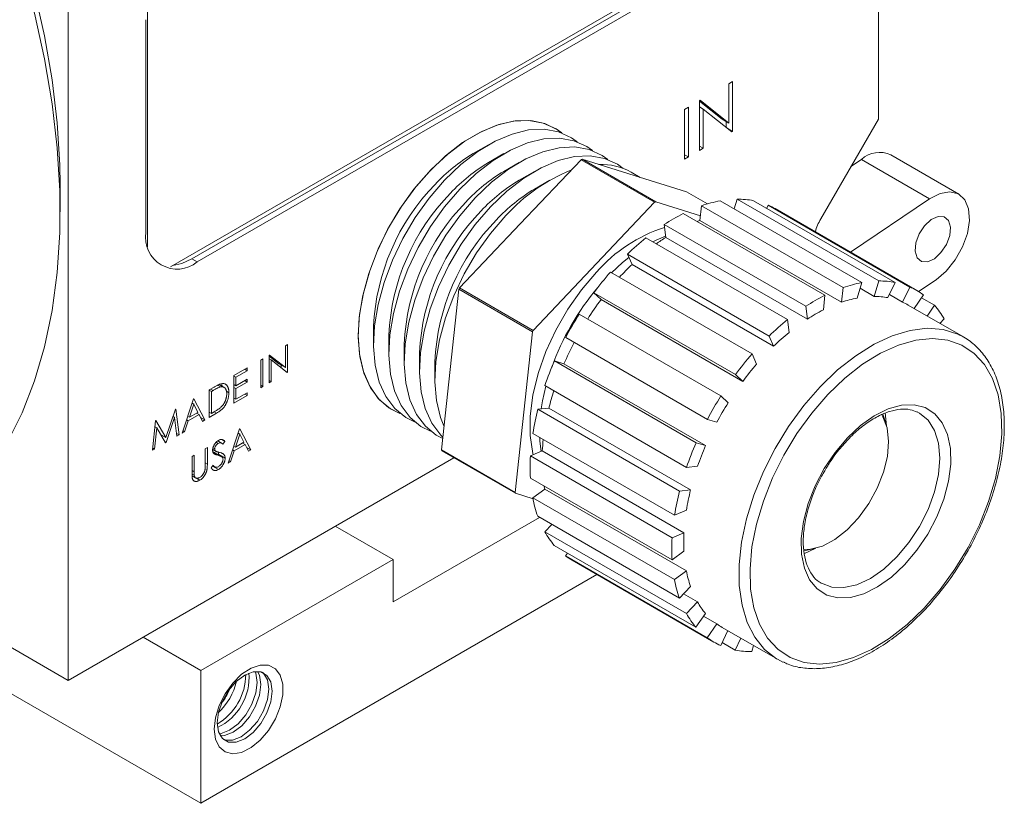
# Model space of a CAD drawing. Header units: inches. Extents: x 0.56 to 7.75, y 1.12 to 10.26.
# Tile 12 of 14: x 6 to 6.95, y 4.28 to 5.03. Entities that reach past the tile are written whole.
import ezdxf

# ---------------------------------------------------------------- set-up
doc = ezdxf.new("R2010")
doc.units = ezdxf.units.IN
doc.header["$MEASUREMENT"] = 0

msp = doc.modelspace()

# ---------------------------------------------------------------- linework, layer by layer
at = {"color": 7, "linetype": 'Continuous', "lineweight": 15}
for p, q in [((6.05121, 4.39495), (6.05121, 5.36377)), ((6.14948, 4.79217), (6.65069, 5.08152)), ((6.17, 4.79994), (6.65423, 5.07948)), ((6.1753, 4.79688), (6.65953, 5.07642)), ((6.82973, 4.9342), (6.82973, 5.064)), ((6.12757, 5.04575), (6.12757, 4.81134)), ((6.12581, 5.0296), (6.12581, 4.82546)), ((6.68965, 4.97013), (6.68593, 4.96798)), ((6.68593, 4.96798), (6.68593, 4.93033)), ((6.68965, 4.92229), (6.68965, 4.97013)), ((6.65856, 4.95218), (6.65778, 4.95173)), ((6.65778, 4.95173), (6.65778, 4.90389)), ((6.67975, 4.9339), (6.65778, 4.95144)), ((6.68593, 4.93033), (6.65856, 4.95218)), ((6.64716, 4.9456), (6.64344, 4.94345)), ((6.64344, 4.94345), (6.64344, 4.89561)), ((6.64716, 4.89775), (6.64716, 4.9456)), ((6.65778, 4.94575), (6.6615, 4.9436)), ((6.6615, 4.9436), (6.68881, 4.9218)), ((6.6615, 4.90603), (6.6615, 4.9436)), ((6.67975, 4.9339), (6.68593, 4.93033)), ((6.68347, 4.92606), (6.68347, 4.93175)), ((6.82973, 4.9342), (6.77433, 4.83824)), ((6.68439, 4.92532), (6.68965, 4.92229)), ((6.68881, 4.9218), (6.68965, 4.92229)), ((6.45514, 4.90941), (6.44042, 4.90091)), ((6.65778, 4.90818), (6.6615, 4.90603)), ((6.65778, 4.90389), (6.6615, 4.90603)), ((6.46987, 4.90091), (6.45514, 4.89241)), ((6.48459, 4.89241), (6.46987, 4.88391)), ((6.48561, 4.83347), (6.54401, 4.89505)), ((6.54401, 4.89505), (6.61472, 4.85423)), ((6.61575, 4.85466), (6.54504, 4.89548)), ((6.54504, 4.89548), (6.59514, 4.87993)), ((6.64344, 4.8999), (6.64716, 4.89775)), ((6.64344, 4.89561), (6.64716, 4.89775)), ((6.81356, 4.89539), (6.80332, 4.88844)), ((6.87897, 4.85763), (6.81356, 4.89539)), ((6.90705, 4.86204), (6.84164, 4.8998)), ((6.49932, 4.88391), (6.48459, 4.87541)), ((6.60083, 4.87816), (6.59218, 4.88316)), ((6.51404, 4.87541), (6.49932, 4.86691)), ((6.59514, 4.87993), (6.64523, 4.86438)), ((6.04345, 4.84506), (6.04345, 4.87057)), ((6.64523, 4.86438), (6.66548, 4.85269)), ((6.61472, 4.85423), (6.49792, 4.73107)), ((6.6588, 4.8413), (6.61575, 4.85466)), ((6.81371, 4.77702), (6.67759, 4.8556)), ((6.69111, 4.84779), (6.69392, 4.8572)), ((6.69392, 4.8572), (6.83003, 4.77862)), ((6.84596, 4.77717), (6.70984, 4.85575)), ((6.87897, 4.85763), (6.80307, 4.80616)), ((6.65831, 4.83681), (6.65983, 4.85086)), ((6.65983, 4.85086), (6.79594, 4.77228)), ((6.72244, 4.84847), (6.72385, 4.8514)), ((6.72385, 4.8514), (6.85997, 4.77282)), ((6.86659, 4.76949), (6.73047, 4.84807)), ((6.77842, 4.76485), (6.6423, 4.84343)), ((6.65831, 4.83681), (6.79443, 4.75823)), ((6.42721, 4.77189), (6.48561, 4.83347)), ((6.62391, 4.83283), (6.76002, 4.75425)), ((6.6254, 4.8205), (6.62391, 4.83283)), ((6.7425, 4.74148), (6.60638, 4.82006)), ((6.6254, 4.8205), (6.76152, 4.74192)), ((6.17, 4.79994), (6.1753, 4.79688)), ((6.5886, 4.80432), (6.72472, 4.72574)), ((6.593, 4.79457), (6.5886, 4.80432)), ((6.593, 4.79457), (6.72912, 4.71599)), ((6.70838, 4.70852), (6.57227, 4.7871)), ((6.82562, 4.76379), (6.83003, 4.77862)), ((6.86832, 4.76845), (6.88513, 4.77985)), ((6.41827, 4.69344), (6.42657, 4.77058)), ((6.42657, 4.77058), (6.49729, 4.72975)), ((6.49792, 4.73107), (6.42721, 4.77189)), ((6.79443, 4.75823), (6.79594, 4.77228)), ((6.81371, 4.77702), (6.80929, 4.76219)), ((6.81209, 4.77159), (6.82562, 4.76379)), ((6.84596, 4.77717), (6.83894, 4.76258)), ((6.85295, 4.75823), (6.85997, 4.77282)), ((6.55633, 4.76729), (6.69245, 4.68871)), ((6.56333, 4.76078), (6.55633, 4.76729)), ((6.56333, 4.76078), (6.69945, 4.6822)), ((6.77842, 4.76485), (6.77691, 4.75079)), ((6.84034, 4.7655), (6.85295, 4.75823)), ((6.87297, 4.76529), (6.86402, 4.75221)), ((6.8711, 4.76257), (6.88371, 4.75529)), ((6.76152, 4.74192), (6.76002, 4.75425)), ((6.9115, 4.7248), (6.85847, 4.75541)), ((6.87663, 4.74493), (6.88371, 4.75529)), ((6.67841, 4.6682), (6.54229, 4.74678)), ((6.7425, 4.74148), (6.74399, 4.72916)), ((6.8929, 4.74218), (6.88882, 4.73789)), ((6.34467, 4.73506), (6.34467, 4.71806)), ((6.3594, 4.72656), (6.3594, 4.70956)), ((6.49729, 4.72975), (6.48068, 4.57549)), ((6.52927, 4.72426), (6.66539, 4.64568)), ((6.72912, 4.71599), (6.72472, 4.72574)), ((6.90743, 4.72694), (6.9115, 4.7248)), ((6.26198, 4.71746), (6.25991, 4.71627)), ((6.25991, 4.71627), (6.25991, 4.69535)), ((6.26198, 4.69088), (6.26198, 4.71746)), ((6.37413, 4.71806), (6.37413, 4.70106)), ((6.23837, 4.70383), (6.23631, 4.70264)), ((6.23631, 4.70264), (6.23631, 4.67606)), ((6.23837, 4.67725), (6.23837, 4.70383)), ((6.24471, 4.70749), (6.24427, 4.70724)), ((6.24427, 4.70724), (6.24427, 4.68066)), ((6.25373, 4.69892), (6.24427, 4.70647)), ((6.24427, 4.70392), (6.24634, 4.70273)), ((6.25991, 4.69535), (6.24471, 4.70749)), ((6.24634, 4.70273), (6.26151, 4.69061)), ((6.24634, 4.68185), (6.24634, 4.70273)), ((6.38885, 4.70956), (6.38885, 4.69255)), ((6.70838, 4.70852), (6.71278, 4.69877)), ((6.22332, 4.69515), (6.21034, 4.68765)), ((6.22096, 4.69378), (6.22332, 4.69242)), ((6.22332, 4.69242), (6.22332, 4.69515)), ((6.25373, 4.69892), (6.25991, 4.69535)), ((6.25579, 4.69518), (6.25579, 4.69773)), ((6.40358, 4.70106), (6.40358, 4.68405)), ((6.40997, 4.61631), (6.41827, 4.69344)), ((6.65462, 4.62327), (6.5185, 4.70185)), ((6.5185, 4.70185), (6.52763, 4.69902)), ((6.52763, 4.69902), (6.66375, 4.62044)), ((6.21034, 4.68765), (6.21034, 4.66107)), ((6.21034, 4.68731), (6.2124, 4.68612)), ((6.2124, 4.68612), (6.22332, 4.69242)), ((6.2124, 4.67794), (6.2124, 4.68612)), ((6.22332, 4.68424), (6.2124, 4.67794)), ((6.22332, 4.68151), (6.22332, 4.68424)), ((6.25906, 4.69257), (6.26198, 4.69088)), ((6.26151, 4.69061), (6.26198, 4.69088)), ((6.69945, 4.6822), (6.69245, 4.68871)), ((6.19138, 4.6767), (6.18673, 4.67402)), ((6.18673, 4.67402), (6.18673, 4.64744)), ((6.18805, 4.67478), (6.19041, 4.67342)), ((6.19458, 4.67844), (6.19749, 4.67676)), ((6.2018, 4.67596), (6.19636, 4.6791)), ((6.19912, 4.67751), (6.19894, 4.67903)), ((6.21034, 4.67913), (6.2124, 4.67794)), ((6.21034, 4.6764), (6.2124, 4.67521)), ((6.2124, 4.67521), (6.22332, 4.68151)), ((6.2124, 4.66499), (6.2124, 4.67521)), ((6.22096, 4.68288), (6.22332, 4.68151)), ((6.23631, 4.67845), (6.23837, 4.67725)), ((6.23631, 4.67606), (6.23837, 4.67725)), ((6.24427, 4.68305), (6.24634, 4.68185)), ((6.24427, 4.68066), (6.24634, 4.68185)), ((6.50929, 4.67815), (6.64541, 4.59957)), ((6.17168, 4.66533), (6.16076, 4.63245)), ((6.17198, 4.6655), (6.17168, 4.66533)), ((6.1826, 4.64506), (6.17198, 4.6655)), ((6.18673, 4.67368), (6.1888, 4.67249)), ((6.19041, 4.67342), (6.1888, 4.67249)), ((6.1888, 4.67249), (6.1888, 4.65136)), ((6.20322, 4.67268), (6.20562, 4.6713)), ((6.21034, 4.66107), (6.22332, 4.66857)), ((6.21034, 4.66618), (6.2124, 4.66499)), ((6.22332, 4.67129), (6.2124, 4.66499)), ((6.22096, 4.66993), (6.22332, 4.66857)), ((6.22332, 4.66857), (6.22332, 4.67129)), ((6.67841, 4.6682), (6.68541, 4.66168)), ((6.15445, 4.65539), (6.14497, 4.62811)), ((6.15475, 4.65556), (6.15445, 4.65539)), ((6.15781, 4.63075), (6.15475, 4.65556)), ((6.1718, 4.66022), (6.16764, 4.64766)), ((6.17028, 4.66111), (6.1718, 4.66022)), ((6.17586, 4.65241), (6.1718, 4.66022)), ((6.50251, 4.65538), (6.51314, 4.65642)), ((6.63863, 4.5768), (6.50251, 4.65538)), ((6.51314, 4.65642), (6.64926, 4.57784)), ((6.14522, 4.62348), (6.15353, 4.6474)), ((6.15199, 4.64829), (6.15353, 4.6474)), ((6.15353, 4.6474), (6.15574, 4.62955)), ((6.16611, 4.64855), (6.16764, 4.64766)), ((6.16652, 4.64429), (6.17695, 4.65031)), ((6.16764, 4.64766), (6.17586, 4.65241)), ((6.17459, 4.65168), (6.17695, 4.65031)), ((6.17493, 4.65148), (6.17477, 4.65178)), ((6.17695, 4.65031), (6.18035, 4.64376)), ((6.17843, 4.64746), (6.1826, 4.64506)), ((6.18673, 4.65255), (6.1888, 4.65136)), ((6.18673, 4.64744), (6.19386, 4.65156)), ((6.1888, 4.65136), (6.19144, 4.65288)), ((6.1915, 4.65292), (6.19386, 4.65156)), ((6.67452, 4.64284), (6.66539, 4.64568)), ((6.83716, 4.64087), (6.83416, 4.65057)), ((6.8364, 4.65197), (6.83759, 4.63941)), ((6.86931, 4.65172), (6.86693, 4.65297)), ((6.13518, 4.64426), (6.13214, 4.61592)), ((6.13422, 4.61713), (6.13642, 4.63756)), ((6.13457, 4.63863), (6.13642, 4.63756)), ((6.13483, 4.63848), (6.1346, 4.63887)), ((6.13547, 4.64443), (6.13518, 4.64426)), ((6.14497, 4.62811), (6.13547, 4.64443)), ((6.13642, 4.63756), (6.14476, 4.62321)), ((6.16302, 4.63375), (6.16652, 4.64429)), ((6.16499, 4.64517), (6.16652, 4.64429)), ((6.18035, 4.64376), (6.1826, 4.64506)), ((6.21594, 4.63654), (6.20503, 4.60366)), ((6.21624, 4.63671), (6.21594, 4.63654)), ((6.22686, 4.61626), (6.21624, 4.63671)), ((6.14037, 4.63077), (6.14497, 4.62811)), ((6.15542, 4.63213), (6.15781, 4.63075)), ((6.15574, 4.62955), (6.15781, 4.63075)), ((6.16076, 4.63245), (6.16302, 4.63375)), ((6.16149, 4.63463), (6.16302, 4.63375)), ((6.21607, 4.63143), (6.2119, 4.61887)), ((6.21454, 4.63231), (6.21607, 4.63143)), ((6.22013, 4.62362), (6.21607, 4.63143)), ((6.49773, 4.63211), (6.63385, 4.55353)), ((6.13238, 4.61819), (6.13422, 4.61713)), ((6.14429, 4.62402), (6.14522, 4.62348)), ((6.14476, 4.62321), (6.14522, 4.62348)), ((6.18496, 4.61865), (6.18289, 4.61746)), ((6.18289, 4.61746), (6.18289, 4.60153)), ((6.18496, 4.6026), (6.18496, 4.61865)), ((6.1903, 4.61834), (6.19204, 4.61733)), ((6.19348, 4.62376), (6.19542, 4.62264)), ((6.19863, 4.62281), (6.19495, 4.62494)), ((6.19873, 4.62631), (6.20178, 4.62455)), ((6.19991, 4.62183), (6.20178, 4.62455)), ((6.21037, 4.61975), (6.2119, 4.61887)), ((6.21078, 4.6155), (6.22122, 4.62152)), ((6.2119, 4.61887), (6.22013, 4.62362)), ((6.21885, 4.62288), (6.22122, 4.62152)), ((6.21919, 4.62269), (6.21904, 4.62299)), ((6.22122, 4.62152), (6.22462, 4.61497)), ((6.2227, 4.61867), (6.22686, 4.61626)), ((6.65462, 4.62327), (6.66375, 4.62044)), ((6.05121, 4.39495), (6.42175, 4.60886)), ((6.13214, 4.61592), (6.13422, 4.61713)), ((6.17227, 4.61133), (6.1702, 4.61013)), ((6.1702, 4.61013), (6.1702, 4.59408)), ((6.17227, 4.5954), (6.17227, 4.61133)), ((6.19008, 4.61678), (6.19356, 4.61477)), ((6.19038, 4.61397), (6.19503, 4.61128)), ((6.19835, 4.61006), (6.19217, 4.61364)), ((6.19589, 4.61204), (6.19535, 4.61424)), ((6.19589, 4.61204), (6.20208, 4.60846)), ((6.20728, 4.60496), (6.21078, 4.6155)), ((6.20925, 4.61638), (6.21078, 4.6155)), ((6.22462, 4.61497), (6.22686, 4.61626)), ((6.48068, 4.57549), (6.40997, 4.61631)), ((6.48107, 4.57462), (6.41036, 4.61544)), ((6.49541, 4.61053), (6.50683, 4.61538)), ((6.63153, 4.53195), (6.49541, 4.61053)), ((6.50683, 4.61538), (6.64294, 4.5368)), ((6.19045, 4.60171), (6.1885, 4.59924)), ((6.18973, 4.60081), (6.1955, 4.59748)), ((6.19007, 4.60123), (6.19213, 4.60004)), ((6.20503, 4.60366), (6.20728, 4.60496)), ((6.20575, 4.60584), (6.20728, 4.60496)), ((6.65604, 4.60061), (6.64541, 4.59957)), ((6.1702, 4.59659), (6.17227, 4.5954)), ((6.17023, 4.59315), (6.17236, 4.59192)), ((6.17028, 4.59134), (6.1736, 4.58943)), ((6.17382, 4.58956), (6.17781, 4.58726)), ((6.49539, 4.58928), (6.63151, 4.5107)), ((6.49787, 4.5694), (6.48107, 4.57462)), ((6.49768, 4.57036), (6.5091, 4.57868)), ((6.6338, 4.49178), (6.49768, 4.57036)), ((6.5091, 4.57868), (6.64522, 4.5001)), ((6.63863, 4.5768), (6.64926, 4.57784)), ((6.36339, 4.47025), (6.50422, 4.55155)), ((6.50243, 4.55258), (6.63855, 4.474)), ((6.64527, 4.55837), (6.63385, 4.55353)), ((6.30789, 4.54312), (6.36339, 4.51108)), ((6.50918, 4.53761), (6.51597, 4.54476)), ((6.6453, 4.45903), (6.50918, 4.53761)), ((6.63153, 4.53195), (6.64294, 4.5368)), ((6.51836, 4.5245), (6.65448, 4.44593)), ((6.52911, 4.5145), (6.53097, 4.51722)), ((6.66523, 4.43592), (6.52911, 4.5145)), ((6.64293, 4.51902), (6.63151, 4.5107)), ((6.76975, 4.52189), (6.75826, 4.51664)), ((6.75829, 4.51926), (6.76827, 4.52153)), ((6.17866, 4.40444), (6.36339, 4.51108)), ((6.36339, 4.47025), (6.36339, 4.51108)), ((6.53549, 4.51031), (6.67161, 4.43173)), ((6.05121, 4.39495), (5.86893, 4.50017)), ((6.17866, 4.27685), (6.55927, 4.49657)), ((6.6338, 4.49178), (6.64522, 4.5001)), ((6.64919, 4.48522), (6.63855, 4.474)), ((6.6424, 4.47807), (6.65594, 4.47025)), ((5.83648, 4.47439), (6.17866, 4.27685)), ((6.6453, 4.45903), (6.65594, 4.47025)), ((6.66362, 4.45929), (6.65448, 4.44593)), ((6.66176, 4.45657), (6.67437, 4.44929)), ((6.66523, 4.43592), (6.67437, 4.44929)), ((6.6851, 4.4427), (6.67822, 4.42839)), ((6.67973, 4.4458), (6.73276, 4.41518)), ((6.12316, 4.43648), (6.17866, 4.40444)), ((6.69224, 4.42404), (6.67963, 4.43132)), ((6.69224, 4.42404), (6.69771, 4.43542)), ((6.70989, 4.42839), (6.70816, 4.4226)), ((6.73789, 4.41255), (6.73276, 4.41518)), ((6.17866, 4.40444), (6.17866, 4.27685))]:
    msp.add_line(p, q, dxfattribs=at)
at = {"color": 8, "linetype": 'Continuous', "lineweight": 15}
msp.add_line((6.18289, 4.60379), (6.18496, 4.6026), dxfattribs=at)
at = {"color": 7, "linetype": 'Continuous', "lineweight": 15, "flags": 128}
for points in [[(5.57611, 5.68012), (5.58447, 5.6752), (5.61817, 5.65364), (5.65165, 5.6294), (5.68474, 5.60261), (5.71726, 5.57341), (5.74904, 5.54195), (5.77992, 5.5084), (5.80974, 5.47293), (5.83834, 5.43573), (5.86557, 5.39699), (5.8913, 5.35691), (5.91537, 5.3157), (5.93768, 5.27358), (5.95811, 5.23076), (5.97654, 5.18747), (5.99289, 5.14394), (6.00706, 5.10038), (6.01898, 5.05704), (6.0286, 5.01413), (6.03585, 4.97188), (6.04071, 4.93051), (6.04314, 4.89023), (6.04345, 4.87057)], [(5.99281, 5.12468), (6.00701, 5.08011), (6.01895, 5.03578), (6.02858, 4.9919), (6.03584, 4.9487), (6.04071, 4.90639), (6.04314, 4.86518), (6.04314, 4.82529), (6.04071, 4.78689), (6.03584, 4.7502), (6.02858, 4.71538), (6.01895, 4.68262), (6.00701, 4.65208), (5.99281, 4.62391)], [(6.52559, 4.9208), (6.52146, 4.92385), (6.50936, 4.92984), (6.49571, 4.9327), (6.48083, 4.93239), (6.46505, 4.9289), (6.44873, 4.92231), (6.43221, 4.91278), (6.41588, 4.90051), (6.4001, 4.88578), (6.38523, 4.86892), (6.37158, 4.8503), (6.35948, 4.83034), (6.34918, 4.80949), (6.34093, 4.78821), (6.33489, 4.76698), (6.33122, 4.74627), (6.32998, 4.72654)], [(6.39825, 4.8839), (6.41394, 4.8989), (6.43022, 4.91148), (6.44673, 4.92135), (6.4631, 4.92829), (6.47896, 4.93216), (6.49397, 4.93285), (6.50777, 4.93036), (6.52008, 4.92475), (6.52557, 4.92081)], [(6.41297, 4.8754), (6.42866, 4.8904), (6.44494, 4.90298), (6.46145, 4.91285), (6.47782, 4.91979), (6.49369, 4.92366), (6.50869, 4.92435), (6.5225, 4.92186), (6.5348, 4.91625), (6.54029, 4.91231)], [(6.4277, 4.8669), (6.44339, 4.8819), (6.45967, 4.89448), (6.47618, 4.90435), (6.49255, 4.91129), (6.50841, 4.91516), (6.52342, 4.91585), (6.53722, 4.91336), (6.54953, 4.90774), (6.55502, 4.90381)], [(6.44242, 4.8584), (6.45811, 4.8734), (6.47439, 4.88598), (6.49091, 4.89585), (6.50728, 4.90279), (6.52314, 4.90665), (6.53814, 4.90735), (6.55195, 4.90486), (6.56425, 4.89924), (6.56974, 4.8953)], [(6.45715, 4.8499), (6.47284, 4.8649), (6.48912, 4.87748), (6.50563, 4.88735), (6.522, 4.89429), (6.53786, 4.89815), (6.55287, 4.89885), (6.56667, 4.89636), (6.57898, 4.89074), (6.58447, 4.8868)], [(6.37003, 4.65137), (6.36079, 4.65593), (6.35027, 4.66455), (6.34176, 4.67598), (6.33545, 4.68997), (6.33149, 4.70619), (6.32997, 4.7243), (6.33091, 4.74388), (6.33429, 4.7645), (6.34005, 4.78569), (6.34805, 4.80699), (6.35812, 4.82792), (6.37002, 4.84801), (6.3835, 4.86681), (6.39825, 4.8839)], [(6.38475, 4.64287), (6.37552, 4.64743), (6.36499, 4.65605), (6.35648, 4.66748), (6.35018, 4.68146), (6.34622, 4.69769), (6.34469, 4.7158), (6.34563, 4.73538), (6.34902, 4.756), (6.35478, 4.77719), (6.36278, 4.79849), (6.37284, 4.81942), (6.38475, 4.83951), (6.39822, 4.85831), (6.41297, 4.8754)], [(6.39948, 4.63437), (6.39024, 4.63893), (6.37972, 4.64755), (6.37121, 4.65898), (6.3649, 4.67296), (6.36094, 4.68919), (6.35942, 4.7073), (6.36036, 4.72688), (6.36375, 4.7475), (6.3695, 4.76869), (6.3775, 4.78999), (6.38757, 4.81092), (6.39947, 4.83101), (6.41295, 4.84981), (6.4277, 4.8669)], [(6.88513, 4.77985), (6.89492, 4.78815), (6.90368, 4.79893), (6.91068, 4.81132), (6.91536, 4.82431), (6.91735, 4.83685), (6.91647, 4.84792), (6.91281, 4.85663), (6.90665, 4.86226), (6.8985, 4.86437), (6.88902, 4.86279), (6.87897, 4.85763)], [(6.41113, 4.62714), (6.40497, 4.63043), (6.39445, 4.63905), (6.38594, 4.65048), (6.37963, 4.66446), (6.37567, 4.68069), (6.37414, 4.69879), (6.37508, 4.71838), (6.37847, 4.73899), (6.38423, 4.76019), (6.39223, 4.78149), (6.40229, 4.80242), (6.4142, 4.82251), (6.42767, 4.84131), (6.44242, 4.8584)], [(6.41127, 4.62845), (6.40917, 4.63055), (6.40066, 4.64198), (6.39436, 4.65596), (6.3904, 4.67219), (6.38887, 4.69029), (6.38981, 4.70987), (6.3932, 4.73049), (6.39895, 4.75169), (6.40696, 4.77299), (6.41702, 4.79392), (6.42892, 4.81401), (6.4424, 4.83281), (6.45715, 4.8499)], [(6.41225, 4.6395), (6.40908, 4.64746), (6.40512, 4.66369), (6.40359, 4.68179), (6.40453, 4.70137), (6.40792, 4.72199), (6.41368, 4.74319), (6.42168, 4.76449), (6.43175, 4.78542), (6.44365, 4.80551), (6.45712, 4.82431), (6.47187, 4.8414)], [(6.6555, 4.83581), (6.65614, 4.83604), (6.65831, 4.83681)], [(6.89904, 4.83027), (6.89718, 4.83657), (6.89301, 4.84016), (6.88718, 4.84049), (6.88056, 4.83751), (6.87417, 4.83167), (6.86898, 4.82386), (6.86578, 4.81527), (6.86505, 4.80721), (6.86692, 4.80091), (6.87108, 4.79732), (6.87692, 4.79699), (6.88353, 4.79997), (6.88992, 4.80581), (6.89511, 4.81362), (6.89832, 4.82221), (6.89904, 4.83027)], [(6.61303, 4.81622), (6.61621, 4.81782), (6.62525, 4.82174)], [(6.15163, 4.79342), (6.16034, 4.79546), (6.17, 4.79994)], [(6.57328, 4.78651), (6.58384, 4.79623), (6.58999, 4.80125)], [(6.49792, 4.6116), (6.49759, 4.61296), (6.49505, 4.63007), (6.49507, 4.64888), (6.49763, 4.66893), (6.50267, 4.68972), (6.51008, 4.71074), (6.51966, 4.73147), (6.53119, 4.75141), (6.54437, 4.77006), (6.55888, 4.78696)], [(6.32998, 4.72654), (6.33122, 4.70823), (6.33489, 4.69176), (6.34093, 4.6775), (6.34918, 4.66575), (6.35948, 4.65678), (6.37004, 4.65136)], [(6.78119, 4.66947), (6.76574, 4.65164), (6.75154, 4.63207), (6.73888, 4.61119), (6.72803, 4.5894), (6.7192, 4.56715), (6.71257, 4.5449), (6.70829, 4.5231), (6.70642, 4.50219), (6.70702, 4.4826), (6.71008, 4.46472), (6.71552, 4.44893), (6.72324, 4.43553), (6.73308, 4.42482), (6.74484, 4.41699), (6.75828, 4.41222), (6.77313, 4.4106), (6.78909, 4.41216), (6.80583, 4.41687), (6.823, 4.42463), (6.84027, 4.43529), (6.85727, 4.44864), (6.87367, 4.46439), (6.88913, 4.48222), (6.90333, 4.50179), (6.91599, 4.52267), (6.92684, 4.54446), (6.93567, 4.56671), (6.94229, 4.58896), (6.94658, 4.61076), (6.94844, 4.63167), (6.94784, 4.65126), (6.94479, 4.66914), (6.93935, 4.68493), (6.93163, 4.69832), (6.92179, 4.70904), (6.91003, 4.71687), (6.89658, 4.72164), (6.88173, 4.72326), (6.86578, 4.7217), (6.84904, 4.71699), (6.83186, 4.70923), (6.8146, 4.69856), (6.79759, 4.68522), (6.78119, 4.66947)], [(6.50582, 4.6557), (6.5071, 4.66346), (6.51027, 4.67758)], [(6.79993, 4.62793), (6.81263, 4.63979), (6.82583, 4.64917), (6.8391, 4.65575), (6.85196, 4.6593), (6.86399, 4.65971), (6.87477, 4.65696), (6.88394, 4.65114), (6.89119, 4.64246), (6.89627, 4.6312), (6.899, 4.61775), (6.89929, 4.60258), (6.89714, 4.58619), (6.89261, 4.56914), (6.88587, 4.55202), (6.87713, 4.53541), (6.86671, 4.51987), (6.85494, 4.50593), (6.84224, 4.49407), (6.82903, 4.48469), (6.81577, 4.47811), (6.80291, 4.47456), (6.79088, 4.47415), (6.7801, 4.4769), (6.77092, 4.48272), (6.76368, 4.4914), (6.7586, 4.50266), (6.75587, 4.5161), (6.75557, 4.53128), (6.75773, 4.54767), (6.76225, 4.56472), (6.769, 4.58184), (6.77773, 4.59845), (6.78816, 4.61399), (6.79993, 4.62793)], [(6.8326, 4.65068), (6.83414, 4.64812), (6.8381, 4.63739), (6.83954, 4.62452), (6.8384, 4.61013), (6.83473, 4.59489), (6.8287, 4.5795), (6.82059, 4.56469), (6.81079, 4.55114), (6.79975, 4.5395), (6.78799, 4.53031), (6.77605, 4.52399), (6.7645, 4.52085), (6.75805, 4.52055)], [(6.50562, 4.61486), (6.50452, 4.6246), (6.50432, 4.62831)], [(6.5091, 4.57868), (6.50868, 4.58094), (6.50855, 4.58168)], [(6.7738, 4.48895), (6.7749, 4.48828), (6.77495, 4.48826)], [(6.19148, 4.34804), (6.19271, 4.35908), (6.1963, 4.37072), (6.202, 4.38209), (6.20938, 4.39236), (6.21788, 4.40076), (6.22689, 4.40667), (6.23572, 4.40965), (6.24374, 4.40948), (6.25034, 4.40618), (6.25503, 4.39998), (6.25746, 4.39135), (6.25746, 4.38092), (6.25503, 4.36948), (6.25034, 4.35787), (6.24374, 4.34694), (6.23572, 4.33752), (6.22689, 4.3303), (6.21788, 4.32581), (6.20938, 4.32439), (6.202, 4.32614), (6.1963, 4.33094), (6.19271, 4.33843), (6.19148, 4.34804)], [(6.24731, 4.38469), (6.24602, 4.37448), (6.24225, 4.36377), (6.23638, 4.35361), (6.22899, 4.345), (6.2208, 4.33877), (6.2126, 4.33554), (6.20521, 4.33562), (6.19935, 4.339), (6.19558, 4.34537), (6.19428, 4.35408), (6.19558, 4.36429), (6.19935, 4.375), (6.20521, 4.38516), (6.2126, 4.39378), (6.2208, 4.40001), (6.22899, 4.40324), (6.23638, 4.40316), (6.24225, 4.39977), (6.24602, 4.39341), (6.24731, 4.38469)], [(6.19627, 4.34358), (6.19816, 4.34387), (6.20636, 4.3471), (6.21455, 4.35333), (6.22194, 4.36195), (6.22781, 4.37211), (6.23157, 4.38282), (6.23287, 4.39303), (6.23157, 4.40175), (6.23088, 4.40353)], [(6.20043, 4.33802), (6.20182, 4.33758), (6.20921, 4.33749), (6.2174, 4.34073), (6.2256, 4.34696), (6.23299, 4.35557), (6.23886, 4.36573), (6.24262, 4.37644), (6.24392, 4.38665), (6.24262, 4.39537), (6.23886, 4.40173), (6.23777, 4.40271)], [(6.23319, 4.40361), (6.23497, 4.39979), (6.23627, 4.39107)], [(6.23627, 4.39107), (6.23497, 4.38086), (6.2312, 4.37015), (6.22534, 4.35999), (6.21794, 4.35137), (6.20975, 4.34515), (6.20156, 4.34191), (6.19736, 4.34154)]]:
    msp.add_lwpolyline(points, dxfattribs=at)
at = {"color": 8, "linetype": 'Continuous', "lineweight": 15, "flags": 128}
for points in [[(6.77387, 4.67703), (6.79059, 4.69313), (6.80794, 4.70683), (6.82555, 4.71787), (6.8431, 4.72603), (6.86025, 4.73116), (6.87665, 4.73315), (6.89199, 4.73196), (6.90597, 4.72762), (6.90743, 4.72694)], [(6.73276, 4.41518), (6.7319, 4.41569), (6.72046, 4.42458), (6.711, 4.43631), (6.7037, 4.45063), (6.69871, 4.46728), (6.69612, 4.48592), (6.69598, 4.50621), (6.6983, 4.52773), (6.70302, 4.55008), (6.71007, 4.57281), (6.7193, 4.59549), (6.73052, 4.61767), (6.74354, 4.63893), (6.75808, 4.65884), (6.77387, 4.67703)], [(6.77495, 4.48826), (6.78501, 4.48452), (6.79654, 4.48405), (6.80905, 4.48687), (6.82207, 4.4929), (6.83509, 4.50188), (6.84761, 4.51348), (6.85916, 4.52725), (6.86928, 4.54267), (6.87758, 4.55913), (6.88376, 4.57602), (6.88757, 4.59267), (6.88886, 4.60845), (6.88759, 4.62275), (6.88381, 4.63502), (6.87765, 4.6448), (6.86936, 4.6517), (6.86931, 4.65172)]]:
    msp.add_lwpolyline(points, dxfattribs=at)
at = {"color": 7, "linetype": 'Continuous', "lineweight": 15}
for centre, radius, start, end in [((6.83089, 4.87664), 0.02553, 65.10353, 132.74033), ((6.52273, 4.76146), 0.16193, 120.55064, 137.22449), ((6.53745, 4.75296), 0.16193, 120.55064, 137.22449), ((6.59818, 4.76879), 0.13739, 112.75401, 113.21981), ((6.55218, 4.74446), 0.16193, 120.55064, 137.22449), ((6.59651, 4.72924), 0.16767, 111.77214, 138.01753), ((6.5639, 4.83238), 0.05812, 60.88402, 92.58762), ((6.5669, 4.73596), 0.16193, 120.55064, 137.22449), ((6.55366, 4.72538), 0.20921, 135.72399, 177.34847), ((6.58163, 4.72746), 0.16193, 120.55064, 137.22449), ((6.56838, 4.71688), 0.20921, 135.72399, 177.34847), ((6.58311, 4.70838), 0.20921, 135.72399, 177.34847), ((6.66889, 4.72797), 0.13739, 112.75401, 113.21981), ((6.69935, 4.73837), 0.11923, 100.51413, 109.35788), ((6.69481, 4.77868), 0.07852, 78.96809, 90.65479), ((6.59783, 4.69988), 0.20921, 135.72399, 177.34847), ((6.69785, 4.79155), 0.06526, 60.00824, 66.51898), ((6.61256, 4.69138), 0.20921, 135.72399, 177.34847), ((6.72455, 4.67943), 0.18347, 116.63554, 123.26945), ((6.8181, 4.81271), 0.05067, 149.74893, 165.09919), ((6.15598, 4.82057), 0.03057, 170.78598, 309.20325), ((6.66794, 4.69258), 0.14423, 107.63696, 139.12651), ((6.76734, 4.6204), 0.25646, 128.87496, 134.18053), ((6.73058, 4.65805), 0.19353, 122.91958, 126.16344), ((6.77419, 4.60646), 0.26118, 133.92713, 137.73806), ((6.80944, 4.57991), 0.31493, 138.86094, 143.48738), ((6.83093, 4.7001), 0.07852, 78.96809, 90.65479), ((6.70437, 4.63779), 0.3079, 154.18109, 154.45253), ((6.74986, 4.61171), 0.24859, 139.73463, 160.27075), ((6.83546, 4.65979), 0.11923, 100.51413, 109.35788), ((6.834, 4.71304), 0.06518, 53.28817, 66.52192), ((6.80674, 4.5792), 0.30367, 143.27849, 147.56509), ((6.86067, 4.60085), 0.18347, 116.63554, 123.26945), ((6.82996, 4.65487), 0.10929, 100.90119, 108.97082), ((6.8258, 4.69183), 0.07196, 79.47884, 90.14395), ((6.85307, 4.60083), 0.1682, 116.92597, 122.97898), ((6.82858, 4.70364), 0.05978, 60.0069, 65.9419), ((6.82417, 4.70379), 0.07872, 29.18829, 40.8551), ((6.82771, 4.56677), 0.33744, 147.76101, 152.17928), ((6.90346, 4.54182), 0.25646, 128.87496, 134.18053), ((6.77508, 4.59697), 0.3079, 154.18109, 154.45253), ((6.89229, 4.54672), 0.23512, 129.10718, 133.94829), ((6.80662, 4.57864), 0.30385, 152.36921, 156.6601), ((6.94556, 4.50133), 0.31493, 138.86094, 143.48738), ((6.8075, 4.5759), 0.31526, 156.45145, 161.07468), ((6.9309, 4.50959), 0.28872, 139.06346, 143.28486), ((6.767, 4.59314), 0.26162, 162.18907, 166.00325), ((6.96383, 4.48819), 0.33744, 147.76101, 152.17928), ((6.75158, 4.59213), 0.25698, 165.75029, 171.04874), ((6.94764, 4.49753), 0.30937, 147.95444, 151.98581), ((6.70114, 4.60516), 0.19459, 173.74765, 176.98944), ((6.94362, 4.49732), 0.31526, 156.45145, 161.07468), ((6.92912, 4.5059), 0.28904, 156.65394, 160.87218), ((6.49079, 4.65223), 0.08844, 203.95951, 204.58373), ((6.67911, 4.59976), 0.18401, 176.64491, 183.26561), ((6.5615, 4.61141), 0.08844, 203.95951, 204.58373), ((6.61531, 4.59222), 0.11964, 190.52735, 199.35105), ((6.8877, 4.51355), 0.25698, 165.75029, 171.04874), ((6.87785, 4.52077), 0.2356, 165.9823, 170.81673), ((6.5779, 4.576), 0.07872, 209.18828, 220.85511), ((6.81139, 4.52778), 0.16869, 176.93467, 182.97576), ((6.81522, 4.52118), 0.18401, 176.64491, 183.26561), ((6.56808, 4.56676), 0.06518, 233.28733, 240.00134), ((6.7529, 4.52086), 0.10966, 190.91342, 198.96492), ((6.75142, 4.51364), 0.11964, 190.52735, 199.35105), ((6.7186, 4.50599), 0.07214, 209.69811, 220.34534), ((6.71402, 4.49742), 0.07872, 209.18828, 220.85511), ((6.70965, 4.49762), 0.05984, 233.87125, 239.99565), ((6.70419, 4.48817), 0.06517, 233.288, 246.52189), ((6.70726, 4.50111), 0.07852, 258.96804, 270.65495), ((6.1664, 4.40079), 0.0554, 300.23517, 359.7702), ((6.17149, 4.39785), 0.05357, 295.55498, 4.45037), ((6.15377, 4.40808), 0.06084, 313.24198, 346.7634), ((6.14748, 4.41172), 0.06413, 322.43459, 337.57079)]:
    msp.add_arc(centre, radius, start, end, dxfattribs=at)
for points, knots in [([(6.73848, 4.41265), (6.73999, 4.41185), (6.74569, 4.40887), (6.757, 4.40655), (6.77205, 4.40576), (6.78804, 4.408), (6.80462, 4.41301), (6.82154, 4.42081), (6.83849, 4.43123), (6.85514, 4.44408), (6.87121, 4.45911), (6.88641, 4.47606), (6.9005, 4.49461), (6.91324, 4.51446), (6.92442, 4.53525), (6.93384, 4.55665), (6.94134, 4.57828), (6.94678, 4.59978), (6.95006, 4.6208), (6.9511, 4.64098), (6.94985, 4.66), (6.9463, 4.6775), (6.94045, 4.69314), (6.93244, 4.70666), (6.92231, 4.71748), (6.91366, 4.72423), (6.90807, 4.72642), (6.90695, 4.72686)], [0, 0, 0, 0, 0.0147953, 0.0557488, 0.0969224, 0.1386005, 0.1807917, 0.2233273, 0.266019, 0.3087297, 0.3514034, 0.3940322, 0.4366241, 0.479194, 0.5217595, 0.5643366, 0.6069409, 0.6495916, 0.6923068, 0.7350998, 0.7779702, 0.8208794, 0.8636942, 0.9062085, 0.9481929, 0.9895743, 1, 1, 1, 1]), ([(6.19749, 4.67676), (6.19708, 4.67667), (6.19641, 4.67644), (6.19546, 4.67605), (6.19462, 4.67567), (6.19369, 4.67521), (6.19228, 4.67448), (6.19118, 4.67387), (6.19041, 4.67342)], [0, 0, 0, 0, 0.179285, 0.286583, 0.405111, 0.535593, 0.67819, 1, 1, 1, 1]), ([(6.19868, 4.67996), (6.19825, 4.67989), (6.19756, 4.67971), (6.19656, 4.67934), (6.19569, 4.67896), (6.19474, 4.67852), (6.19329, 4.67778), (6.19216, 4.67715), (6.19138, 4.6767)], [0, 0, 0, 0, 0.18423, 0.292169, 0.410633, 0.541156, 0.682594, 1, 1, 1, 1]), ([(6.20355, 4.67011), (6.20356, 4.67073), (6.2035, 4.67159), (6.20334, 4.67267), (6.20316, 4.67339), (6.20293, 4.67406), (6.20265, 4.67465), (6.20233, 4.6752), (6.20195, 4.67566), (6.20154, 4.67607), (6.20107, 4.67639), (6.20057, 4.67664), (6.20004, 4.67683), (6.19946, 4.67692), (6.19862, 4.67696), (6.19795, 4.67686), (6.19749, 4.67676)], [0, 0, 0, 0, 0.137813, 0.203226, 0.267174, 0.330024, 0.391794, 0.453084, 0.514334, 0.575, 0.634865, 0.694116, 0.753442, 0.813126, 0.87408, 1, 1, 1, 1]), ([(6.20562, 4.6713), (6.20562, 4.67205), (6.20556, 4.67311), (6.20537, 4.67444), (6.20517, 4.67534), (6.20491, 4.67617), (6.2046, 4.67693), (6.20422, 4.67761), (6.20379, 4.67822), (6.20331, 4.67874), (6.20278, 4.67919), (6.20221, 4.67953), (6.2016, 4.67981), (6.20093, 4.67998), (6.19998, 4.6801), (6.19921, 4.68005), (6.19868, 4.67996)], [0, 0, 0, 0, 0.139466, 0.206349, 0.271441, 0.334996, 0.397655, 0.459593, 0.521506, 0.582395, 0.642353, 0.701298, 0.760125, 0.818845, 0.878306, 1, 1, 1, 1]), ([(6.19386, 4.65156), (6.19452, 4.65194), (6.19549, 4.65254), (6.19673, 4.6534), (6.19757, 4.65405), (6.19836, 4.65471), (6.19909, 4.65537), (6.19976, 4.65605), (6.20038, 4.65675), (6.20095, 4.65748), (6.2015, 4.65822), (6.20201, 4.65901), (6.2025, 4.65983), (6.20296, 4.66068), (6.20339, 4.66157), (6.20379, 4.66249), (6.20417, 4.66343), (6.20451, 4.6644), (6.2048, 4.66538), (6.20506, 4.66636), (6.20526, 4.66734), (6.20542, 4.66833), (6.20557, 4.66967), (6.20562, 4.67065), (6.20562, 4.6713)], [0, 0, 0, 0, 0.106928, 0.156011, 0.202185, 0.245558, 0.286533, 0.325147, 0.361673, 0.397287, 0.433066, 0.468805, 0.505262, 0.541925, 0.57988, 0.618417, 0.658386, 0.69892, 0.739756, 0.781177, 0.822976, 0.865705, 0.909193, 1, 1, 1, 1]), ([(6.19802, 4.65736), (6.19843, 4.65776), (6.19905, 4.65839), (6.1998, 4.65931), (6.20032, 4.66002), (6.20081, 4.66077), (6.20127, 4.66154), (6.20169, 4.66233), (6.20208, 4.66316), (6.20242, 4.664), (6.20272, 4.66485), (6.20299, 4.66571), (6.20319, 4.66658), (6.20335, 4.66746), (6.20351, 4.66865), (6.20355, 4.66953), (6.20355, 4.67011)], [0, 0, 0, 0, 0.123338, 0.183125, 0.241783, 0.300579, 0.35968, 0.418882, 0.479531, 0.540851, 0.602303, 0.664463, 0.727806, 0.792895, 0.859672, 1, 1, 1, 1]), ([(6.19144, 4.65288), (6.19217, 4.65331), (6.19322, 4.65393), (6.19456, 4.65477), (6.19543, 4.65535), (6.1962, 4.65589), (6.19706, 4.65652), (6.19766, 4.65702), (6.19802, 4.65736)], [0, 0, 0, 0, 0.330628, 0.475549, 0.606746, 0.725024, 0.829742, 1, 1, 1, 1]), ([(6.80007, 4.62583), (6.80201, 4.62782), (6.8077, 4.6336), (6.81754, 4.64165), (6.8293, 4.64895), (6.84069, 4.65368), (6.85123, 4.65573), (6.86025, 4.6555), (6.865, 4.65353), (6.8672, 4.65262)], [0, 0, 0, 0, 0.0822005, 0.2394496, 0.3961288, 0.5521155, 0.7079086, 0.8647802, 1, 1, 1, 1]), ([(6.19565, 4.6255), (6.19515, 4.62521), (6.19439, 4.62469), (6.19343, 4.62378), (6.19276, 4.62303), (6.19214, 4.62223), (6.19157, 4.62139), (6.1911, 4.6205), (6.19069, 4.6196), (6.19037, 4.61868), (6.19007, 4.61746), (6.18997, 4.61658), (6.18998, 4.61603)], [0, 0, 0, 0, 0.173453, 0.258981, 0.344477, 0.428624, 0.510285, 0.591203, 0.672539, 0.75372, 0.83422, 1, 1, 1, 1]), ([(6.19356, 4.61477), (6.1933, 4.61491), (6.19294, 4.61513), (6.19256, 4.61553), (6.19236, 4.61583), (6.19221, 4.61616), (6.19209, 4.61665), (6.19203, 4.61704), (6.19204, 4.61733)], [0, 0, 0, 0, 0.313927, 0.446588, 0.565884, 0.677061, 0.785254, 1, 1, 1, 1]), ([(6.19204, 4.61733), (6.19204, 4.61778), (6.19215, 4.61852), (6.19256, 4.61954), (6.19298, 4.62028), (6.19348, 4.621), (6.19429, 4.62189), (6.19496, 4.62239), (6.19542, 4.62264)], [0, 0, 0, 0, 0.234105, 0.349644, 0.471586, 0.597629, 0.724097, 1, 1, 1, 1]), ([(6.19542, 4.62264), (6.19579, 4.62286), (6.19635, 4.62311), (6.19706, 4.62323), (6.19748, 4.62323), (6.19781, 4.62317), (6.19807, 4.62309), (6.19835, 4.62297), (6.19864, 4.62281), (6.19894, 4.62263), (6.19937, 4.6223), (6.1997, 4.62203), (6.19991, 4.62183)], [0, 0, 0, 0, 0.200408, 0.298802, 0.39856, 0.451527, 0.511449, 0.576801, 0.647817, 0.725816, 0.810371, 1, 1, 1, 1]), ([(6.20178, 4.62455), (6.20153, 4.62481), (6.20114, 4.62516), (6.20061, 4.62557), (6.20023, 4.62582), (6.19985, 4.62601), (6.19948, 4.62617), (6.19911, 4.62627), (6.19863, 4.62635), (6.19802, 4.62634), (6.197, 4.62617), (6.19619, 4.62582), (6.19565, 4.6255)], [0, 0, 0, 0, 0.171287, 0.249314, 0.322873, 0.391692, 0.456396, 0.516354, 0.573206, 0.68117, 0.786748, 1, 1, 1, 1]), ([(6.77763, 4.59514), (6.77942, 4.59829), (6.78404, 4.6064), (6.79179, 4.6167), (6.79776, 4.62329), (6.80007, 4.62583)], [0, 0, 0, 0, 0.279347, 0.721469, 1, 1, 1, 1]), ([(6.18998, 4.61603), (6.18997, 4.61567), (6.19001, 4.61515), (6.19015, 4.61453), (6.1903, 4.61411), (6.19047, 4.6137), (6.19078, 4.61321), (6.19106, 4.61291), (6.19126, 4.61272)], [0, 0, 0, 0, 0.244606, 0.366278, 0.487333, 0.611736, 0.737441, 1, 1, 1, 1]), ([(6.1903, 4.61439), (6.19064, 4.6143), (6.19131, 4.61414), (6.19186, 4.61375), (6.19212, 4.61356)], [0, 0, 0, 0, 0.519553, 1, 1, 1, 1]), ([(6.19126, 4.61272), (6.19142, 4.61259), (6.1917, 4.6124), (6.19216, 4.61219), (6.19259, 4.61201), (6.1931, 4.61183), (6.19392, 4.61157), (6.19457, 4.61139), (6.19503, 4.61128)], [0, 0, 0, 0, 0.154169, 0.25448, 0.371643, 0.504432, 0.652918, 1, 1, 1, 1]), ([(6.19665, 4.61391), (6.19626, 4.61401), (6.19571, 4.61415), (6.19501, 4.61432), (6.19459, 4.61443), (6.19424, 4.61454), (6.19389, 4.61464), (6.19368, 4.61472), (6.19356, 4.61477)], [0, 0, 0, 0, 0.375062, 0.531211, 0.666498, 0.781906, 0.875048, 1, 1, 1, 1]), ([(6.19503, 4.61128), (6.1955, 4.61117), (6.19618, 4.61099), (6.19702, 4.61069), (6.19757, 4.61047), (6.19806, 4.61023), (6.19861, 4.60993), (6.19897, 4.60964), (6.19918, 4.60944)], [0, 0, 0, 0, 0.311864, 0.451624, 0.581074, 0.700802, 0.81047, 1, 1, 1, 1]), ([(6.1955, 4.59748), (6.19594, 4.59773), (6.1966, 4.59817), (6.19744, 4.59889), (6.19804, 4.59947), (6.19861, 4.6001), (6.19916, 4.60078), (6.19967, 4.60152), (6.20016, 4.6023), (6.20061, 4.6031), (6.201, 4.6039), (6.20134, 4.60469), (6.2016, 4.60547), (6.20182, 4.60624), (6.20201, 4.60726), (6.20208, 4.608), (6.20208, 4.60846)], [0, 0, 0, 0, 0.131741, 0.195337, 0.257813, 0.319762, 0.382419, 0.446046, 0.511331, 0.576499, 0.638854, 0.699886, 0.759744, 0.81908, 0.878225, 1, 1, 1, 1]), ([(6.20208, 4.60846), (6.20207, 4.60915), (6.20192, 4.6101), (6.20144, 4.61114), (6.20101, 4.61173), (6.2006, 4.61216), (6.20021, 4.61246), (6.19977, 4.61275), (6.19926, 4.61301), (6.1987, 4.61327), (6.19784, 4.6136), (6.19714, 4.61379), (6.19665, 4.61391)], [0, 0, 0, 0, 0.18546, 0.283652, 0.388732, 0.445767, 0.508091, 0.575665, 0.648679, 0.727604, 0.812227, 1, 1, 1, 1]), ([(6.19918, 4.60944), (6.19944, 4.60919), (6.19985, 4.60861), (6.20001, 4.60776), (6.20001, 4.60731)], [0, 0, 0, 0, 0.522842, 1, 1, 1, 1]), ([(6.17781, 4.58726), (6.17821, 4.5875), (6.1788, 4.58788), (6.17957, 4.5885), (6.18011, 4.58898), (6.18063, 4.58952), (6.18113, 4.59008), (6.1816, 4.59069), (6.18204, 4.59133), (6.18246, 4.59198), (6.18284, 4.59264), (6.18319, 4.59329), (6.1835, 4.59394), (6.18378, 4.59459), (6.18401, 4.59523), (6.18422, 4.59587), (6.18438, 4.59651), (6.18452, 4.59717), (6.18464, 4.59785), (6.18473, 4.59856), (6.18482, 4.59931), (6.18488, 4.60009), (6.18494, 4.6012), (6.18496, 4.60203), (6.18496, 4.6026)], [0, 0, 0, 0, 0.087786, 0.129629, 0.170539, 0.210912, 0.251398, 0.291567, 0.332021, 0.372355, 0.411619, 0.449515, 0.487208, 0.523705, 0.559991, 0.596142, 0.632114, 0.669511, 0.709517, 0.751508, 0.796008, 0.843022, 0.892941, 1, 1, 1, 1]), ([(6.18289, 4.60153), (6.18289, 4.60106), (6.18289, 4.60037), (6.18286, 4.5995), (6.18284, 4.59893), (6.18281, 4.59843), (6.18275, 4.59789), (6.18271, 4.59751), (6.18266, 4.59727)], [0, 0, 0, 0, 0.344436, 0.493598, 0.626189, 0.742198, 0.844379, 1, 1, 1, 1]), ([(6.1885, 4.59924), (6.18873, 4.59888), (6.18909, 4.59838), (6.18961, 4.5978), (6.19001, 4.59744), (6.19041, 4.59713), (6.19082, 4.5969), (6.19123, 4.59671), (6.19166, 4.59659), (6.1921, 4.59653), (6.19255, 4.59652), (6.19301, 4.59655), (6.19348, 4.59664), (6.19397, 4.59677), (6.19464, 4.59703), (6.19515, 4.59727), (6.1955, 4.59748)], [0, 0, 0, 0, 0.160389, 0.234627, 0.304962, 0.372025, 0.435706, 0.496296, 0.554178, 0.610759, 0.666206, 0.72128, 0.775841, 0.830822, 0.886304, 1, 1, 1, 1]), ([(6.1955, 4.6002), (6.19503, 4.59993), (6.19431, 4.59966), (6.19342, 4.59961), (6.19278, 4.59973), (6.19215, 4.6), (6.19132, 4.60059), (6.19078, 4.60123), (6.19045, 4.60171)], [0, 0, 0, 0, 0.213103, 0.322567, 0.437678, 0.561453, 0.695354, 1, 1, 1, 1]), ([(6.20001, 4.60731), (6.2, 4.60692), (6.19995, 4.6063), (6.1997, 4.60543), (6.19946, 4.60476), (6.19914, 4.60408), (6.19876, 4.60341), (6.19831, 4.60276), (6.19781, 4.60214), (6.19726, 4.60155), (6.1965, 4.60085), (6.1959, 4.60043), (6.1955, 4.6002)], [0, 0, 0, 0, 0.150665, 0.227284, 0.306018, 0.386166, 0.467334, 0.551657, 0.639844, 0.729912, 0.81907, 1, 1, 1, 1]), ([(6.1702, 4.59408), (6.1702, 4.59345), (6.17022, 4.59257), (6.17026, 4.59146), (6.1703, 4.59074), (6.17036, 4.59011), (6.17044, 4.58943), (6.17053, 4.58898), (6.17061, 4.58872)], [0, 0, 0, 0, 0.331635, 0.476313, 0.60789, 0.725665, 0.830535, 1, 1, 1, 1]), ([(6.17236, 4.59192), (6.17234, 4.59207), (6.17232, 4.59233), (6.17231, 4.59274), (6.17229, 4.59313), (6.17228, 4.59361), (6.17227, 4.59436), (6.17227, 4.59497), (6.17227, 4.5954)], [0, 0, 0, 0, 0.137626, 0.234023, 0.349962, 0.483901, 0.637395, 1, 1, 1, 1]), ([(6.17769, 4.58992), (6.17725, 4.58967), (6.17659, 4.58937), (6.17572, 4.58918), (6.17508, 4.58911), (6.17449, 4.58914), (6.17395, 4.58924), (6.17351, 4.58945), (6.17315, 4.58975), (6.17287, 4.59016), (6.17254, 4.59083), (6.17242, 4.59147), (6.17236, 4.59192)], [0, 0, 0, 0, 0.173832, 0.263125, 0.355661, 0.446096, 0.529932, 0.608116, 0.681865, 0.755567, 0.832234, 1, 1, 1, 1]), ([(6.18266, 4.59727), (6.18255, 4.59677), (6.18235, 4.596), (6.18196, 4.595), (6.18164, 4.59429), (6.18126, 4.59361), (6.18084, 4.59295), (6.18038, 4.59232), (6.17988, 4.59173), (6.17935, 4.59119), (6.17863, 4.59053), (6.17807, 4.59015), (6.17769, 4.58992)], [0, 0, 0, 0, 0.176207, 0.260678, 0.342217, 0.422849, 0.503634, 0.58472, 0.668472, 0.752238, 0.834697, 1, 1, 1, 1]), ([(6.77407, 4.48899), (6.7737, 4.48915), (6.77059, 4.49059), (6.76619, 4.49571), (6.76112, 4.50466), (6.75816, 4.51607), (6.75725, 4.5291), (6.75844, 4.54346), (6.7617, 4.55871), (6.76706, 4.5743), (6.77247, 4.58666), (6.77653, 4.59334), (6.77763, 4.59514)], [0, 0, 0, 0, 0.016794, 0.142371, 0.265148, 0.38251, 0.497604, 0.612273, 0.727035, 0.842114, 0.957467, 1, 1, 1, 1]), ([(6.17061, 4.58872), (6.17072, 4.58837), (6.17092, 4.58788), (6.17127, 4.58733), (6.17158, 4.58698), (6.17192, 4.58668), (6.1723, 4.58644), (6.17273, 4.58625), (6.17318, 4.58612), (6.17368, 4.58605), (6.17419, 4.58603), (6.17474, 4.58608), (6.1753, 4.58619), (6.1759, 4.58637), (6.17673, 4.58668), (6.17737, 4.58702), (6.17781, 4.58726)], [0, 0, 0, 0, 0.119896, 0.178913, 0.237002, 0.295709, 0.355105, 0.415284, 0.47703, 0.539392, 0.601924, 0.664582, 0.728627, 0.793683, 0.860356, 1, 1, 1, 1])]:
    msp.add_open_spline(points, degree=3, knots=knots, dxfattribs=at)

doc.saveas('drawing.dxf')
